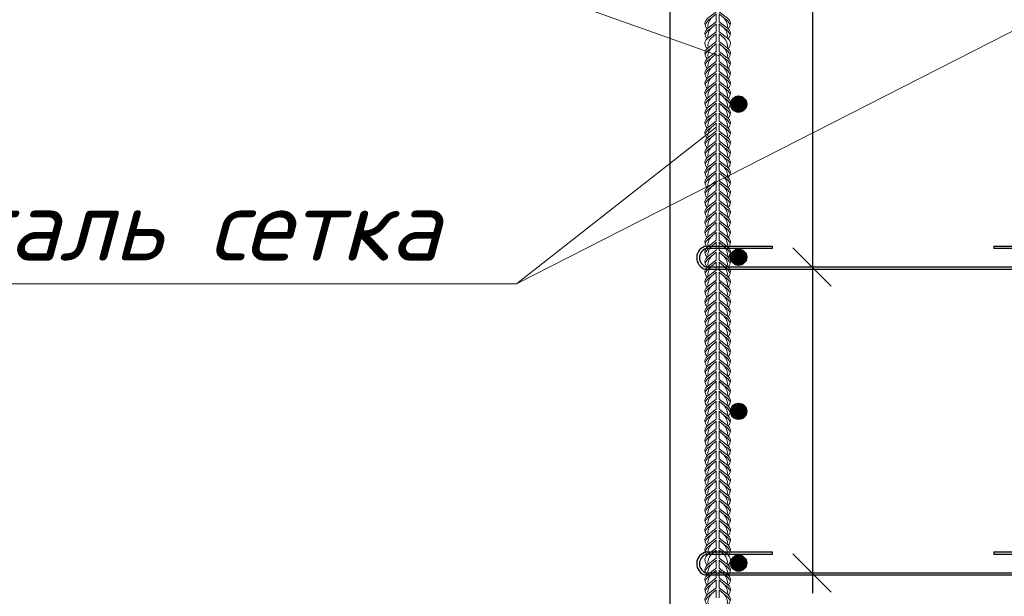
# Model space of a CAD drawing. Extents: x -764262 to 2885205, y 359641 to 616597.
# Tile 46 of 97: x 662104 to 665237, y 431320 to 433153. Entities that reach past the tile are written whole.
import ezdxf

# ---------------------------------------------------------------- set-up
doc = ezdxf.new("R2010")
doc.units = 0
doc.header["$LTSCALE"] = 50
doc.header["$MEASUREMENT"] = 0
doc.layers.get('0').update_dxf_attribs({"linetype": 'CONTINUOUS', "lineweight": 15})
for name, color, linetype, lineweight in [('.', 7, 'CONTINUOUS', 15), ('MIM_DUVAR_WALL_50', 7, 'CONTINUOUS', 30), ('Tarama', 251, 'CONTINUOUS', 15)]:
    doc.layers.add(name, color=color, linetype=linetype, lineweight=lineweight)
for name, color, linetype in [('INS_BETON_CONCRETE_50', 5, 'CONTINUOUS'), ('PDF _0', 7, 'CONTINUOUS'), ('PDF _Текст', 7, 'CONTINUOUS')]:
    doc.layers.add(name, color=color, linetype=linetype)
doc.styles.add('PDF ISOCPEUR Italic', font='isocpeui.ttf')

# ---------------------------------------------------------------- blocks, each defined once
blk = doc.blocks.new('087')
at = {"layer": 'MIM_DUVAR_WALL_50', "color": 0}
for p, q in [((711307.9, -178312.8), (711307.9, -178322.3)), ((712178.9, -178312.8), (712178.9, -178322.3))]:
    blk.add_line(p, q, dxfattribs=at)
for points in [[(711050.7, -178312.8), (711307.9, -178312.8)], [(711307.9, -178322.3), (711050.7, -178322.3)], [(712178.9, -178312.8), (712382.3, -178312.8)], [(712382.3, -178322.3), (712178.9, -178322.3)], [(712385.4, -178404.5), (711047.6, -178404.5)], [(711050.2, -178395), (712382.8, -178395)]]:
    blk.add_lwpolyline(points, dxfattribs=at)
for centre, radius, start, end in [((711058.5, -178359), 46.8, 99.5037, 256.6213), ((711060.4, -178358.7), 37.7, 104.8139, 254.3646), ((712374.6, -178359), 46.8, 283.3787, 80.4963), ((712372.7, -178358.7), 37.7, 285.6354, 75.1861)]:
    blk.add_arc(centre, radius, start, end, dxfattribs=at)

msp = doc.modelspace()

# ---------------------------------------------------------------- hatches: boundary and pattern name
at = {"layer": '.'}
h = msp.add_hatch(dxfattribs=at)
h.set_pattern_fill('ANSI35', color=0, scale=0.987754)
h.set_pattern_definition([(45, (563998.992, 184768.276), (-4.4351415, 4.4351415), []), (45, (564003.4273, 184768.276), (-4.4351415, 4.4351415), [7.84029658, -1.56805932, 0, -1.56805932])])
edge = h.paths.add_edge_path()
edge.add_arc((664391.161, 432884.901), 25.898, 180, 540, ccw=False)
h = msp.add_hatch(dxfattribs=at)
h.set_pattern_fill('ANSI35', color=0, scale=0.987754)
h.set_pattern_definition([(45, (563998.992, 184281.483), (-4.4351415, 4.4351415), []), (45, (564003.4273, 184281.483), (-4.4351415, 4.4351415), [7.84029658, -1.56805932, 0, -1.56805932])])
edge = h.paths.add_edge_path()
edge.add_arc((664391.161, 432398.109), 25.898, 180, 540, ccw=False)
h = msp.add_hatch(dxfattribs=at)
h.set_pattern_fill('ANSI35', color=0, scale=0.987754)
h.set_pattern_definition([(45, (563998.992, 183791.423), (-4.4351415, 4.4351415), []), (45, (564003.4273, 183791.423), (-4.4351415, 4.4351415), [7.84029658, -1.56805932, 0, -1.56805932])])
edge = h.paths.add_edge_path()
edge.add_arc((664391.161, 431908.049), 25.898, 180, 540, ccw=False)
h = msp.add_hatch(dxfattribs=at)
h.set_pattern_fill('ANSI35', color=0, scale=0.987754)
h.set_pattern_definition([(45, (563998.992, 183308.702), (-4.4351415, 4.4351415), []), (45, (564003.4273, 183308.702), (-4.4351415, 4.4351415), [7.84029658, -1.56805932, 0, -1.56805932])])
edge = h.paths.add_edge_path()
edge.add_arc((664391.161, 431425.328), 25.898, 180, 540, ccw=False)

# ---------------------------------------------------------------- linework, layer by layer
msp.add_line((662052.771, 433850.438), (664329.279, 433038.008))
for points in [[(664319.658, 433178.229), (664293.731, 433157.826, 0.51925855), (664291.768, 433124.864, 0.51925855)], [(664319.658, 433171.965), (664303.869, 433157.826, 0.14609857), (664284.648, 433136.226, -4.50279613)], [(664319.658, 433171.965), (664303.869, 433157.826, 0.24293633), (664294.123, 433126.553, 0.24293633)], [(664329.796, 433178.229), (664355.723, 433157.826, -0.51925855), (664357.686, 433124.864, -0.51925855)], [(664329.796, 433171.965), (664345.585, 433157.826, -0.24293633), (664355.332, 433126.553, -0.24293633)], [(664329.796, 433171.965), (664345.585, 433157.826, -0.14609857), (664364.807, 433136.226, 4.50279613)], [(664319.658, 433146.648), (664293.731, 433126.245, 0.51925855), (664291.768, 433093.283, 0.51925855)], [(664319.658, 433140.384), (664303.869, 433126.245, 0.14609857), (664284.648, 433104.645, -4.50279613)], [(664319.658, 433140.384), (664303.869, 433126.245, 0.24293633), (664294.123, 433094.972, 0.24293633)], [(664329.796, 433146.648), (664355.723, 433126.245, -0.51925855), (664357.686, 433093.283, -0.51925855)], [(664329.796, 433140.384), (664345.585, 433126.245, -0.24293633), (664355.332, 433094.972, -0.24293633)], [(664329.796, 433140.384), (664345.585, 433126.245, -0.14609857), (664364.807, 433104.645, 4.50279613)], [(664319.658, 433115.067), (664293.731, 433094.664, 0.51925855), (664291.768, 433061.702, 0.51925855)], [(664319.658, 433115.067), (664293.731, 433094.664, 0.51925855), (664291.768, 433061.702, 0.51925855)], [(664319.658, 433115.067), (664293.731, 433094.664, 0.51925855), (664291.768, 433061.702, 0.51925855)], [(664319.658, 433108.803), (664303.869, 433094.664, 0.24293633), (664294.123, 433063.391, 0.24293633)], [(664319.658, 433108.803), (664303.869, 433094.664, 0.24293633), (664294.123, 433063.391, 0.24293633)], [(664329.796, 433115.067), (664355.723, 433094.664, -0.51925855), (664357.686, 433061.702, -0.51925855)], [(664329.796, 433115.067), (664355.723, 433094.664, -0.51925855), (664357.686, 433061.702, -0.51925855)], [(664329.796, 433114.966), (664355.723, 433094.563, -0.51925855), (664357.686, 433061.601, -0.51925855)], [(664329.796, 433108.803), (664345.585, 433094.664, -0.24293633), (664355.332, 433063.391, -0.24293633)], [(664329.796, 433108.702), (664345.585, 433094.563, -0.24293633), (664355.332, 433063.29, -0.24293633)], [(664319.658, 433083.486), (664293.731, 433063.083, 0.51925855), (664291.768, 433030.122, 0.51925855)], [(664319.658, 433077.223), (664303.869, 433063.083, 0.14609857), (664284.648, 433041.484, -4.50279613)], [(664319.658, 433077.223), (664303.869, 433063.083, 0.24293633), (664294.123, 433031.81, 0.24293633)], [(664329.796, 433083.486), (664355.723, 433063.083, -0.51925855), (664357.686, 433030.122, -0.51925855)], [(664329.796, 433077.223), (664345.585, 433063.083, -0.24293633), (664355.332, 433031.81, -0.24293633)], [(664329.796, 433077.223), (664345.585, 433063.083, -0.14609857), (664364.807, 433041.484, 4.50279613)], [(664319.658, 433051.906), (664293.731, 433031.502, 0.51925855), (664291.768, 432998.541, 0.51925855)], [(664319.658, 433045.642), (664303.869, 433031.502, 0.14609857), (664284.648, 433009.903, -4.50279613)], [(664319.658, 433045.642), (664303.869, 433031.502, 0.24293633), (664294.123, 433000.23, 0.24293633)], [(664329.796, 433051.906), (664355.723, 433031.502, -0.51925855), (664357.686, 432998.541, -0.51925855)], [(664329.796, 433045.642), (664345.585, 433031.502, -0.24293633), (664355.332, 433000.23, -0.24293633)], [(664329.796, 433045.642), (664345.585, 433031.502, -0.14609857), (664364.807, 433009.903, 4.50279613)], [(664319.658, 433020.325), (664293.731, 432999.922, 0.51925855), (664291.768, 432966.96, 0.51925855)], [(664319.658, 433014.061), (664303.869, 432999.922, 0.14609857), (664284.648, 432978.322, -4.50279613)], [(664319.658, 433014.061), (664303.869, 432999.922, 0.24293633), (664294.123, 432968.649, 0.24293633)], [(664329.796, 433020.325), (664355.723, 432999.922, -0.51925855), (664357.686, 432966.96, -0.51925855)], [(664329.796, 433014.061), (664345.585, 432999.922, -0.24293633), (664355.332, 432968.649, -0.24293633)], [(664329.796, 433014.061), (664345.585, 432999.922, -0.14609857), (664364.807, 432978.322, 4.50279613)], [(664319.658, 432988.744), (664293.731, 432968.341, 0.51925855), (664291.768, 432935.379, 0.51925855)], [(664319.658, 432982.48), (664303.869, 432968.341, 0.14609857), (664284.648, 432946.742, -4.50279613)], [(664319.658, 432982.48), (664303.869, 432968.341, 0.24293633), (664294.123, 432937.068, 0.24293633)], [(664329.796, 432988.744), (664355.723, 432968.341, -0.52054227), (664357.623, 432935.329, -0.52054227)], [(664329.796, 432982.48), (664345.585, 432968.341, -0.24360645), (664355.316, 432936.979, -0.24360645)], [(664329.796, 432982.48), (664345.585, 432968.341, -0.14609857), (664364.807, 432946.742, 4.50279613)], [(664319.658, 432957.163), (664293.731, 432936.76, 0.51925855), (664291.768, 432903.799, 0.51925855)], [(664319.658, 432950.9), (664303.869, 432936.76, 0.14609857), (664284.648, 432915.161, -4.50279613)], [(664319.658, 432950.9), (664303.869, 432936.76, 0.24293633), (664294.123, 432905.487, 0.24293633)], [(664329.796, 432957.062), (664355.723, 432936.659, -0.51925855), (664357.686, 432903.697, -0.51925855)], [(664329.796, 432950.798), (664345.585, 432936.659, -0.24293633), (664355.332, 432905.386, -0.24293633)], [(664329.796, 432950.798), (664345.585, 432936.659, -0.14609857), (664364.807, 432915.059, 4.50279613)], [(664319.658, 432925.583), (664293.731, 432905.179, 0.51925855), (664291.768, 432872.218, 0.51925855)], [(664319.658, 432919.319), (664303.869, 432905.179, 0.14609857), (664284.648, 432883.58, -4.50279613)], [(664319.658, 432919.319), (664303.869, 432905.179, 0.24293633), (664294.123, 432873.907, 0.24293633)], [(664329.796, 432925.481), (664355.723, 432905.078, -0.51925855), (664357.686, 432872.117, -0.51925855)], [(664329.796, 432919.217), (664345.585, 432905.078, -0.24293633), (664355.332, 432873.805, -0.24293633)], [(664329.796, 432919.217), (664345.585, 432905.078, -0.14609857), (664364.807, 432883.479, 4.50279613)], [(664319.658, 432894.002), (664293.731, 432873.599, 0.51925855), (664291.768, 432840.637, 0.51925855)], [(664319.658, 432894.002), (664293.731, 432873.599, 0.51925855), (664291.768, 432840.637, 0.51925855)], [(664319.658, 432887.738), (664303.869, 432873.599, 0.14609857), (664284.648, 432851.999, -4.50279613)], [(664319.658, 432887.738), (664303.869, 432873.599, 0.14609857), (664284.648, 432851.999, -4.50279613)], [(664319.658, 432887.738), (664303.869, 432873.599, 0.24293633), (664294.123, 432842.326, 0.24293633)], [(664319.658, 432887.738), (664303.869, 432873.599, 0.24293633), (664294.123, 432842.326, 0.24293633)], [(664329.796, 432894.002), (664355.723, 432873.599, -0.51925855), (664357.686, 432840.637, -0.51925855)], [(664329.796, 432893.901), (664355.723, 432873.497, -0.51925855), (664357.686, 432840.536, -0.51925855)], [(664329.796, 432887.738), (664345.585, 432873.599, -0.24293633), (664355.332, 432842.326, -0.24293633)], [(664329.796, 432887.738), (664345.585, 432873.599, -0.14609857), (664364.807, 432851.999, 4.50279613)], [(664329.796, 432887.637), (664345.585, 432873.497, -0.24293633), (664355.332, 432842.224, -0.24293633)], [(664329.796, 432887.637), (664345.585, 432873.497, -0.14609857), (664364.807, 432851.898, 4.50279613)], [(664319.658, 432862.421), (664293.731, 432842.018, 0.51925855), (664291.768, 432809.056, 0.51925855)], [(664319.658, 432856.157), (664303.869, 432842.018, 0.14609857), (664284.648, 432820.419, -4.50279613)], [(664319.658, 432856.157), (664303.869, 432842.018, 0.24293633), (664294.123, 432810.745, 0.24293633)], [(664329.796, 432862.421), (664355.723, 432842.018, -0.51925855), (664357.686, 432809.056, -0.51925855)], [(664329.796, 432856.157), (664345.585, 432842.018, -0.24293633), (664355.332, 432810.745, -0.24293633)], [(664329.796, 432856.157), (664345.585, 432842.018, -0.14609857), (664364.807, 432820.419, 4.50279613)], [(664319.658, 432830.84), (664293.731, 432810.437, 0.51925855), (664291.768, 432777.476, 0.51925855)], [(664319.658, 432824.577), (664303.869, 432810.437, 0.14609857), (664284.648, 432788.838, -4.50279613)], [(664319.658, 432824.577), (664303.869, 432810.437, 0.24293633), (664294.123, 432779.164, 0.24293633)], [(664329.796, 432830.84), (664355.723, 432810.437, -0.51925855), (664357.686, 432777.476, -0.51925855)], [(664329.796, 432824.577), (664345.585, 432810.437, -0.24293633), (664355.332, 432779.164, -0.24293633)], [(664329.796, 432824.577), (664345.585, 432810.437, -0.14609857), (664364.807, 432788.838, 4.50279613)], [(664319.658, 432799.26), (664293.731, 432778.856, 0.51925855), (664291.768, 432745.895, 0.51925855)], [(664319.658, 432792.996), (664303.869, 432778.856, 0.14609857), (664284.648, 432757.257, -4.50279613)], [(664319.658, 432792.996), (664303.869, 432778.856, 0.24293633), (664294.123, 432747.584, 0.24293633)], [(664329.796, 432799.26), (664355.723, 432778.856, -0.51925855), (664357.686, 432745.895, -0.51925855)], [(664329.796, 432792.996), (664345.585, 432778.856, -0.24293633), (664355.332, 432747.584, -0.24293633)], [(664329.796, 432792.996), (664345.585, 432778.856, -0.14609857), (664364.807, 432757.257, 4.50279613)], [(664319.658, 432767.679), (664293.731, 432747.276, 0.51925855), (664291.768, 432714.314, 0.51925855)], [(664319.658, 432761.415), (664303.869, 432747.276, 0.14609857), (664284.648, 432725.676, -4.50279613)], [(664319.658, 432761.415), (664303.869, 432747.276, 0.24293633), (664294.123, 432716.003, 0.24293633)], [(664329.796, 432767.679), (664355.723, 432747.276, -0.52054227), (664357.623, 432714.263, -0.52054227)], [(664329.796, 432761.415), (664345.585, 432747.276, -0.24360645), (664355.316, 432715.914, -0.24360645)], [(664329.796, 432761.415), (664345.585, 432747.276, -0.14609857), (664364.807, 432725.676, 4.50279613)], [(664319.658, 432736.098), (664293.731, 432715.695, 0.51925855), (664291.768, 432682.733, 0.51925855)], [(664319.658, 432729.834), (664303.869, 432715.695, 0.14609857), (664284.648, 432694.096, -4.50279613)], [(664319.658, 432729.834), (664303.869, 432715.695, 0.24293633), (664294.123, 432684.422, 0.24293633)], [(664329.796, 432735.997), (664355.723, 432715.593, -0.51925855), (664357.686, 432682.632, -0.51925855)], [(664329.796, 432729.733), (664345.585, 432715.593, -0.24293633), (664355.332, 432684.321, -0.24293633)], [(664329.796, 432729.733), (664345.585, 432715.593, -0.14609857), (664364.807, 432693.994, 4.50279613)], [(664319.658, 432704.517), (664293.731, 432684.114, 0.51925855), (664291.768, 432651.153, 0.51925855)], [(664319.658, 432698.254), (664303.869, 432684.114, 0.14609857), (664284.648, 432662.515, -4.50279613)], [(664319.658, 432698.254), (664303.869, 432684.114, 0.24293633), (664294.123, 432652.841, 0.24293633)], [(664329.796, 432704.416), (664355.723, 432684.013, -0.51925855), (664357.686, 432651.051, -0.51925855)], [(664329.796, 432698.152), (664345.585, 432684.013, -0.24293633), (664355.332, 432652.74, -0.24293633)], [(664329.796, 432698.152), (664345.585, 432684.013, -0.14609857), (664364.807, 432662.413, 4.50279613)], [(664319.658, 432672.937), (664293.731, 432652.533, 0.51925855), (664291.768, 432619.572, 0.51925855)], [(664319.658, 432672.937), (664293.731, 432652.533, 0.51925855), (664291.768, 432619.572, 0.51925855)], [(664319.658, 432666.673), (664303.869, 432652.533, 0.14609857), (664284.648, 432630.934, -4.50279613)], [(664319.658, 432666.673), (664303.869, 432652.533, 0.14609857), (664284.648, 432630.934, -4.50279613)], [(664319.658, 432666.673), (664303.869, 432652.533, 0.24293633), (664294.123, 432621.261, 0.24293633)], [(664319.658, 432666.673), (664303.869, 432652.533, 0.24293633), (664294.123, 432621.261, 0.24293633)], [(664329.796, 432672.937), (664355.723, 432652.533, -0.51925855), (664357.686, 432619.572, -0.51925855)], [(664329.796, 432672.835), (664355.723, 432652.432, -0.51925855), (664357.686, 432619.47, -0.51925855)], [(664329.796, 432666.673), (664345.585, 432652.533, -0.24293633), (664355.332, 432621.261, -0.24293633)], [(664329.796, 432666.673), (664345.585, 432652.533, -0.14609857), (664364.807, 432630.934, 4.50279613)], [(664329.796, 432666.571), (664345.585, 432652.432, -0.24293633), (664355.332, 432621.159, -0.24293633)], [(664329.796, 432666.571), (664345.585, 432652.432, -0.14609857), (664364.807, 432630.833, 4.50279613)], [(664319.658, 432641.356), (664293.731, 432620.953, 0.51925855), (664291.768, 432587.991, 0.51925855)], [(664319.658, 432635.092), (664303.869, 432620.953, 0.14609857), (664284.648, 432599.353, -4.50279613)], [(664319.658, 432635.092), (664303.869, 432620.953, 0.24293633), (664294.123, 432589.68, 0.24293633)], [(664329.796, 432641.356), (664355.723, 432620.953, -0.51925855), (664357.686, 432587.991, -0.51925855)], [(664329.796, 432635.092), (664345.585, 432620.953, -0.24293633), (664355.332, 432589.68, -0.24293633)], [(664329.796, 432635.092), (664345.585, 432620.953, -0.14609857), (664364.807, 432599.353, 4.50279613)], [(664319.658, 432609.775), (664293.731, 432589.372, 0.51925855), (664291.768, 432556.41, 0.51925855)], [(664319.658, 432603.511), (664303.869, 432589.372, 0.14609857), (664284.648, 432567.772, -4.50279613)], [(664319.658, 432603.511), (664303.869, 432589.372, 0.24293633), (664294.123, 432558.099, 0.24293633)], [(664329.796, 432609.775), (664355.723, 432589.372, -0.51925855), (664357.686, 432556.41, -0.51925855)], [(664329.796, 432603.511), (664345.585, 432589.372, -0.24293633), (664355.332, 432558.099, -0.24293633)], [(664329.796, 432603.511), (664345.585, 432589.372, -0.14609857), (664364.807, 432567.772, 4.50279613)], [(664319.658, 432578.194), (664293.731, 432557.791, 0.51925855), (664291.768, 432524.829, 0.51925855)], [(664319.658, 432571.93), (664303.869, 432557.791, 0.14609857), (664284.648, 432536.192, -4.50279613)], [(664319.658, 432571.93), (664303.869, 432557.791, 0.24293633), (664294.123, 432526.518, 0.24293633)], [(664329.796, 432578.194), (664355.723, 432557.791, -0.51925855), (664357.686, 432524.829, -0.51925855)], [(664329.796, 432571.93), (664345.585, 432557.791, -0.24293633), (664355.332, 432526.518, -0.24293633)], [(664329.796, 432571.93), (664345.585, 432557.791, -0.14609857), (664364.807, 432536.192, 4.50279613)], [(664319.658, 432546.614), (664293.731, 432526.21, 0.51925855), (664291.768, 432493.249, 0.51925855)], [(664319.658, 432540.35), (664303.869, 432526.21, 0.14609857), (664284.648, 432504.611, -4.50279613)], [(664319.658, 432540.35), (664303.869, 432526.21, 0.24293633), (664294.123, 432494.937, 0.24293633)], [(664329.796, 432546.614), (664355.723, 432526.21, -0.52054227), (664357.623, 432493.198, -0.52054227)], [(664329.796, 432540.35), (664345.585, 432526.21, -0.24360645), (664355.316, 432494.849, -0.24360645)], [(664329.796, 432540.35), (664345.585, 432526.21, -0.14609857), (664364.807, 432504.611, 4.50279613)], [(664319.658, 432515.033), (664293.731, 432494.629, 0.51925855), (664291.768, 432461.668, 0.51925855)], [(664319.658, 432508.769), (664303.869, 432494.629, 0.14609857), (664284.648, 432473.03, -4.50279613)], [(664319.658, 432508.769), (664303.869, 432494.629, 0.24293633), (664294.123, 432463.357, 0.24293633)], [(664329.796, 432514.931), (664355.723, 432494.528, -0.51925855), (664357.686, 432461.567, -0.51925855)], [(664329.796, 432508.668), (664345.585, 432494.528, -0.24293633), (664355.332, 432463.255, -0.24293633)], [(664329.796, 432508.668), (664345.585, 432494.528, -0.14609857), (664364.807, 432472.929, 4.50279613)], [(664319.658, 432483.452), (664293.731, 432463.049, 0.51925855), (664291.768, 432430.087, 0.51925855)], [(664319.658, 432477.188), (664303.869, 432463.049, 0.14609857), (664284.648, 432441.449, -4.50279613)], [(664319.658, 432477.188), (664303.869, 432463.049, 0.24293633), (664294.123, 432431.776, 0.24293633)], [(664329.796, 432483.351), (664355.723, 432462.947, -0.51925855), (664357.686, 432429.986, -0.51925855)], [(664329.796, 432477.087), (664345.585, 432462.947, -0.24293633), (664355.332, 432431.675, -0.24293633)], [(664329.796, 432477.087), (664345.585, 432462.947, -0.14609857), (664364.807, 432441.348, 4.50279613)], [(664319.658, 432451.871), (664293.731, 432431.468, 0.51925855), (664291.768, 432398.506, 0.51925855)], [(664319.658, 432451.871), (664293.731, 432431.468, 0.51925855), (664291.768, 432398.506, 0.51925855)], [(664319.658, 432445.607), (664303.869, 432431.468, 0.14609857), (664284.648, 432409.869, -4.50279613)], [(664319.658, 432445.607), (664303.869, 432431.468, 0.14609857), (664284.648, 432409.869, -4.50279613)], [(664319.658, 432445.607), (664303.869, 432431.468, 0.24293633), (664294.123, 432400.195, 0.24293633)], [(664319.658, 432445.607), (664303.869, 432431.468, 0.24293633), (664294.123, 432400.195, 0.24293633)], [(664329.796, 432451.871), (664355.723, 432431.468, -0.51925855), (664357.686, 432398.506, -0.51925855)], [(664329.796, 432451.77), (664355.723, 432431.367, -0.51925855), (664357.686, 432398.405, -0.51925855)], [(664329.796, 432445.607), (664345.585, 432431.468, -0.24293633), (664355.332, 432400.195, -0.24293633)], [(664329.796, 432445.607), (664345.585, 432431.468, -0.14609857), (664364.807, 432409.869, 4.50279613)], [(664329.796, 432445.506), (664345.585, 432431.367, -0.24293633), (664355.332, 432400.094, -0.24293633)], [(664329.796, 432445.506), (664345.585, 432431.367, -0.14609857), (664364.807, 432409.767, 4.50279613)], [(664319.658, 432420.29), (664293.731, 432399.887, 0.51925855), (664291.768, 432366.926, 0.51925855)], [(664319.658, 432414.027), (664303.869, 432399.887, 0.14609857), (664284.648, 432378.288, -4.50279613)], [(664319.658, 432414.027), (664303.869, 432399.887, 0.24293633), (664294.123, 432368.614, 0.24293633)], [(664329.796, 432420.29), (664355.723, 432399.887, -0.51925855), (664357.686, 432366.926, -0.51925855)], [(664329.796, 432414.027), (664345.585, 432399.887, -0.24293633), (664355.332, 432368.614, -0.24293633)], [(664329.796, 432414.027), (664345.585, 432399.887, -0.14609857), (664364.807, 432378.288, 4.50279613)], [(664319.658, 432388.71), (664293.731, 432368.306, 0.51925855), (664291.768, 432335.345, 0.51925855)], [(664319.658, 432382.446), (664303.869, 432368.306, 0.14609857), (664284.648, 432346.707, -4.50279613)], [(664319.658, 432382.446), (664303.869, 432368.306, 0.24293633), (664294.123, 432337.034, 0.24293633)], [(664329.796, 432388.71), (664355.723, 432368.306, -0.51925855), (664357.686, 432335.345, -0.51925855)], [(664329.796, 432382.446), (664345.585, 432368.306, -0.24293633), (664355.332, 432337.034, -0.24293633)], [(664329.796, 432382.446), (664345.585, 432368.306, -0.14609857), (664364.807, 432346.707, 4.50279613)], [(664319.658, 432357.129), (664293.731, 432336.726, 0.51925855), (664291.768, 432303.764, 0.51925855)], [(664319.658, 432350.865), (664303.869, 432336.726, 0.14609857), (664284.648, 432315.126, -4.50279613)], [(664319.658, 432350.865), (664303.869, 432336.726, 0.24293633), (664294.123, 432305.453, 0.24293633)], [(664329.796, 432357.129), (664355.723, 432336.726, -0.51925855), (664357.686, 432303.764, -0.51925855)], [(664329.796, 432350.865), (664345.585, 432336.726, -0.24293633), (664355.332, 432305.453, -0.24293633)], [(664329.796, 432350.865), (664345.585, 432336.726, -0.14609857), (664364.807, 432315.126, 4.50279613)], [(664319.658, 432325.548), (664293.731, 432305.145, 0.51925855), (664291.768, 432272.183, 0.51925855)], [(664319.658, 432319.284), (664303.869, 432305.145, 0.14609857), (664284.648, 432283.546, -4.50279613)], [(664319.658, 432319.284), (664303.869, 432305.145, 0.24293633), (664294.123, 432273.872, 0.24293633)], [(664329.796, 432325.548), (664355.723, 432305.145, -0.52054227), (664357.623, 432272.133, -0.52054227)], [(664329.796, 432319.284), (664345.585, 432305.145, -0.24360645), (664355.316, 432273.783, -0.24360645)], [(664329.796, 432319.284), (664345.585, 432305.145, -0.14609857), (664364.807, 432283.546, 4.50279613)], [(664319.658, 432293.967), (664293.731, 432273.564, 0.51925855), (664291.768, 432240.603, 0.51925855)], [(664319.658, 432287.704), (664303.869, 432273.564, 0.14609857), (664284.648, 432251.965, -4.50279613)], [(664319.658, 432287.704), (664303.869, 432273.564, 0.24293633), (664294.123, 432242.291, 0.24293633)], [(664329.796, 432293.866), (664355.723, 432273.463, -0.51925855), (664357.686, 432240.501, -0.51925855)], [(664329.796, 432287.602), (664345.585, 432273.463, -0.24293633), (664355.332, 432242.19, -0.24293633)], [(664329.796, 432287.602), (664345.585, 432273.463, -0.14609857), (664364.807, 432251.863, 4.50279613)], [(664319.658, 432262.387), (664293.731, 432241.983, 0.51925855), (664291.768, 432209.022, 0.51925855)], [(664319.658, 432256.123), (664303.869, 432241.983, 0.14609857), (664284.648, 432220.384, -4.50279613)], [(664319.658, 432256.123), (664303.869, 432241.983, 0.24293633), (664294.123, 432210.711, 0.24293633)], [(664329.796, 432262.285), (664355.723, 432241.882, -0.51925855), (664357.686, 432208.92, -0.51925855)], [(664329.796, 432256.021), (664345.585, 432241.882, -0.24293633), (664355.332, 432210.609, -0.24293633)], [(664329.796, 432256.021), (664345.585, 432241.882, -0.14609857), (664364.807, 432220.283, 4.50279613)], [(664319.658, 432230.806), (664293.731, 432210.403, 0.51925855), (664291.768, 432177.441, 0.51925855)], [(664319.658, 432230.806), (664293.731, 432210.403, 0.51925855), (664291.768, 432177.441, 0.51925855)], [(664319.658, 432224.542), (664303.869, 432210.403, 0.14609857), (664284.648, 432188.803, -4.50279613)], [(664319.658, 432224.542), (664303.869, 432210.403, 0.14609857), (664284.648, 432188.803, -4.50279613)], [(664319.658, 432224.542), (664303.869, 432210.403, 0.24293633), (664294.123, 432179.13, 0.24293633)], [(664319.658, 432224.542), (664303.869, 432210.403, 0.24293633), (664294.123, 432179.13, 0.24293633)], [(664329.796, 432230.806), (664355.723, 432210.403, -0.51925855), (664357.686, 432177.441, -0.51925855)], [(664329.796, 432230.704), (664355.723, 432210.301, -0.51925855), (664357.686, 432177.34, -0.51925855)], [(664329.796, 432224.542), (664345.585, 432210.403, -0.24293633), (664355.332, 432179.13, -0.24293633)], [(664329.796, 432224.542), (664345.585, 432210.403, -0.14609857), (664364.807, 432188.803, 4.50279613)], [(664329.796, 432224.441), (664345.585, 432210.301, -0.24293633), (664355.332, 432179.028, -0.24293633)], [(664329.796, 432224.441), (664345.585, 432210.301, -0.14609857), (664364.807, 432188.702, 4.50279613)], [(664319.658, 432199.225), (664293.731, 432178.822, 0.51925855), (664291.768, 432145.86, 0.51925855)], [(664319.658, 432192.961), (664303.869, 432178.822, 0.14609857), (664284.648, 432157.223, -4.50279613)], [(664319.658, 432192.961), (664303.869, 432178.822, 0.24293633), (664294.123, 432147.549, 0.24293633)], [(664329.796, 432199.225), (664355.723, 432178.822, -0.51925855), (664357.686, 432145.86, -0.51925855)], [(664329.796, 432192.961), (664345.585, 432178.822, -0.24293633), (664355.332, 432147.549, -0.24293633)], [(664329.796, 432192.961), (664345.585, 432178.822, -0.14609857), (664364.807, 432157.223, 4.50279613)], [(664319.658, 432167.644), (664293.731, 432147.241, 0.51925855), (664291.768, 432114.28, 0.51925855)], [(664319.658, 432161.381), (664303.869, 432147.241, 0.14609857), (664284.648, 432125.642, -4.50279613)], [(664319.658, 432161.381), (664303.869, 432147.241, 0.24293633), (664294.123, 432115.968, 0.24293633)], [(664329.796, 432167.644), (664355.723, 432147.241, -0.51925855), (664357.686, 432114.28, -0.51925855)], [(664329.796, 432161.381), (664345.585, 432147.241, -0.24293633), (664355.332, 432115.968, -0.24293633)], [(664329.796, 432161.381), (664345.585, 432147.241, -0.14609857), (664364.807, 432125.642, 4.50279613)], [(664319.658, 432136.064), (664293.731, 432115.66, 0.51925855), (664291.768, 432082.699, 0.51925855)], [(664319.658, 432129.8), (664303.869, 432115.66, 0.14609857), (664284.648, 432094.061, -4.50279613)], [(664319.658, 432129.8), (664303.869, 432115.66, 0.24293633), (664294.123, 432084.388, 0.24293633)], [(664329.796, 432136.064), (664355.723, 432115.66, -0.51925855), (664357.686, 432082.699, -0.51925855)], [(664329.796, 432129.8), (664345.585, 432115.66, -0.24293633), (664355.332, 432084.388, -0.24293633)], [(664329.796, 432129.8), (664345.585, 432115.66, -0.14609857), (664364.807, 432094.061, 4.50279613)], [(664319.658, 432104.483), (664293.731, 432084.08, 0.51925855), (664291.768, 432051.118, 0.51925855)], [(664319.658, 432098.219), (664303.869, 432084.08, 0.14609857), (664284.648, 432062.48, -4.50279613)], [(664319.658, 432098.219), (664303.869, 432084.08, 0.24293633), (664294.123, 432052.807, 0.24293633)], [(664329.796, 432104.483), (664355.723, 432084.08, -0.52054227), (664357.623, 432051.067, -0.52054227)], [(664329.796, 432098.219), (664345.585, 432084.08, -0.24360645), (664355.316, 432052.718, -0.24360645)], [(664329.796, 432098.219), (664345.585, 432084.08, -0.14609857), (664364.807, 432062.48, 4.50279613)], [(664319.658, 432072.902), (664293.731, 432052.499, 0.51925855), (664291.768, 432019.537, 0.51925855)], [(664319.658, 432066.638), (664303.869, 432052.499, 0.14609857), (664284.648, 432030.899, -4.50279613)], [(664319.658, 432066.638), (664303.869, 432052.499, 0.24293633), (664294.123, 432021.226, 0.24293633)], [(664329.796, 432072.801), (664355.723, 432052.397, -0.51925855), (664357.686, 432019.436, -0.51925855)], [(664329.796, 432066.537), (664345.585, 432052.397, -0.24293633), (664355.332, 432021.125, -0.24293633)], [(664329.796, 432066.537), (664345.585, 432052.397, -0.14609857), (664364.807, 432030.798, 4.50279613)], [(664319.658, 432041.321), (664293.731, 432020.918, 0.51925855), (664291.768, 431987.957, 0.51925855)], [(664319.658, 432035.057), (664303.869, 432020.918, 0.14609857), (664284.648, 431999.319, -4.50279613)], [(664319.658, 432035.057), (664303.869, 432020.918, 0.24293633), (664294.123, 431989.645, 0.24293633)], [(664329.796, 432041.22), (664355.723, 432020.817, -0.51925855), (664357.686, 431987.855, -0.51925855)], [(664329.796, 432034.956), (664345.585, 432020.817, -0.24293633), (664355.332, 431989.544, -0.24293633)], [(664329.796, 432034.956), (664345.585, 432020.817, -0.14609857), (664364.807, 431999.217, 4.50279613)], [(664319.658, 432009.741), (664293.731, 431989.337, 0.51925855), (664291.768, 431956.376, 0.51925855)], [(664319.658, 432009.741), (664293.731, 431989.337, 0.51925855), (664291.768, 431956.376, 0.51925855)], [(664319.658, 432003.477), (664303.869, 431989.337, 0.14609857), (664284.648, 431967.738, -4.50279613)], [(664319.658, 432003.477), (664303.869, 431989.337, 0.14609857), (664284.648, 431967.738, -4.50279613)], [(664319.658, 432003.477), (664303.869, 431989.337, 0.24293633), (664294.123, 431958.064, 0.24293633)], [(664319.658, 432003.477), (664303.869, 431989.337, 0.24293633), (664294.123, 431958.064, 0.24293633)], [(664329.796, 432009.741), (664355.723, 431989.337, -0.51925855), (664357.686, 431956.376, -0.51925855)], [(664329.796, 432009.639), (664355.723, 431989.236, -0.51925855), (664357.686, 431956.274, -0.51925855)], [(664329.796, 432003.477), (664345.585, 431989.337, -0.24293633), (664355.332, 431958.064, -0.24293633)], [(664329.796, 432003.477), (664345.585, 431989.337, -0.14609857), (664364.807, 431967.738, 4.50279613)], [(664329.796, 432003.375), (664345.585, 431989.236, -0.24293633), (664355.332, 431957.963, -0.24293633)], [(664329.796, 432003.375), (664345.585, 431989.236, -0.14609857), (664364.807, 431967.637, 4.50279613)], [(664319.658, 431978.16), (664293.731, 431957.756, 0.51925855), (664291.768, 431924.795, 0.51925855)], [(664319.658, 431971.896), (664303.869, 431957.756, 0.14609857), (664284.648, 431936.157, -4.50279613)], [(664319.658, 431971.896), (664303.869, 431957.756, 0.24293633), (664294.123, 431926.484, 0.24293633)], [(664329.796, 431978.16), (664355.723, 431957.756, -0.51925855), (664357.686, 431924.795, -0.51925855)], [(664329.796, 431971.896), (664345.585, 431957.756, -0.24293633), (664355.332, 431926.484, -0.24293633)], [(664329.796, 431971.896), (664345.585, 431957.756, -0.14609857), (664364.807, 431936.157, 4.50279613)], [(664319.658, 431946.579), (664293.731, 431926.176, 0.51925855), (664291.768, 431893.214, 0.51925855)], [(664319.658, 431940.315), (664303.869, 431926.176, 0.14609857), (664284.648, 431904.576, -4.50279613)], [(664319.658, 431940.315), (664303.869, 431926.176, 0.24293633), (664294.123, 431894.903, 0.24293633)], [(664329.796, 431946.579), (664355.723, 431926.176, -0.51925855), (664357.686, 431893.214, -0.51925855)], [(664329.796, 431940.315), (664345.585, 431926.176, -0.24293633), (664355.332, 431894.903, -0.24293633)], [(664329.796, 431940.315), (664345.585, 431926.176, -0.14609857), (664364.807, 431904.576, 4.50279613)], [(664319.658, 431914.998), (664293.731, 431894.595, 0.51925855), (664291.768, 431861.633, 0.51925855)], [(664319.658, 431908.734), (664303.869, 431894.595, 0.14609857), (664284.648, 431872.996, -4.50279613)], [(664319.658, 431908.734), (664303.869, 431894.595, 0.24293633), (664294.123, 431863.322, 0.24293633)], [(664329.796, 431914.998), (664355.723, 431894.595, -0.51925855), (664357.686, 431861.633, -0.51925855)], [(664329.796, 431908.734), (664345.585, 431894.595, -0.24293633), (664355.332, 431863.322, -0.24293633)], [(664329.796, 431908.734), (664345.585, 431894.595, -0.14609857), (664364.807, 431872.996, 4.50279613)], [(664319.658, 431883.417), (664293.731, 431863.014, 0.51925855), (664291.768, 431830.053, 0.51925855)], [(664319.658, 431877.154), (664303.869, 431863.014, 0.14609857), (664284.648, 431841.415, -4.50279613)], [(664319.658, 431877.154), (664303.869, 431863.014, 0.24293633), (664294.123, 431831.741, 0.24293633)], [(664329.796, 431883.417), (664355.723, 431863.014, -0.52054227), (664357.623, 431830.002, -0.52054227)], [(664329.796, 431877.154), (664345.585, 431863.014, -0.24360645), (664355.316, 431831.652, -0.24360645)], [(664329.796, 431877.154), (664345.585, 431863.014, -0.14609857), (664364.807, 431841.415, 4.50279613)], [(664319.658, 431851.837), (664293.731, 431831.433, 0.51925855), (664291.768, 431798.472, 0.51925855)], [(664319.658, 431845.573), (664303.869, 431831.433, 0.14609857), (664284.648, 431809.834, -4.50279613)], [(664319.658, 431845.573), (664303.869, 431831.433, 0.24293633), (664294.123, 431800.161, 0.24293633)], [(664329.796, 431851.735), (664355.723, 431831.332, -0.51925855), (664357.686, 431798.371, -0.51925855)], [(664329.796, 431845.472), (664345.585, 431831.332, -0.24293633), (664355.332, 431800.059, -0.24293633)], [(664329.796, 431845.472), (664345.585, 431831.332, -0.14609857), (664364.807, 431809.733, 4.50279613)], [(664319.658, 431820.256), (664293.731, 431799.853, 0.51925855), (664291.768, 431766.891, 0.51925855)], [(664319.658, 431813.992), (664303.869, 431799.853, 0.14609857), (664284.648, 431778.253, -4.50279613)], [(664319.658, 431813.992), (664303.869, 431799.853, 0.24293633), (664294.123, 431768.58, 0.24293633)], [(664329.796, 431820.155), (664355.723, 431799.751, -0.51925855), (664357.686, 431766.79, -0.51925855)], [(664329.796, 431813.891), (664345.585, 431799.751, -0.24293633), (664355.332, 431768.479, -0.24293633)], [(664329.796, 431813.891), (664345.585, 431799.751, -0.14609857), (664364.807, 431778.152, 4.50279613)], [(664319.658, 431788.675), (664293.731, 431768.272, 0.51925855), (664291.768, 431735.31, 0.51925855)], [(664319.658, 431788.675), (664293.731, 431768.272, 0.51925855), (664291.768, 431735.31, 0.51925855)], [(664319.658, 431782.411), (664303.869, 431768.272, 0.14609857), (664284.648, 431746.673, -4.50279613)], [(664319.658, 431782.411), (664303.869, 431768.272, 0.14609857), (664284.648, 431746.673, -4.50279613)], [(664319.658, 431782.411), (664303.869, 431768.272, 0.24293633), (664294.123, 431736.999, 0.24293633)], [(664319.658, 431782.411), (664303.869, 431768.272, 0.24293633), (664294.123, 431736.999, 0.24293633)], [(664329.796, 431788.675), (664355.723, 431768.272, -0.51925855), (664357.686, 431735.31, -0.51925855)], [(664329.796, 431788.574), (664355.723, 431768.171, -0.51925855), (664357.686, 431735.209, -0.51925855)], [(664329.796, 431782.411), (664345.585, 431768.272, -0.24293633), (664355.332, 431736.999, -0.24293633)], [(664329.796, 431782.411), (664345.585, 431768.272, -0.14609857), (664364.807, 431746.673, 4.50279613)], [(664329.796, 431782.31), (664345.585, 431768.171, -0.24293633), (664355.332, 431736.898, -0.24293633)], [(664329.796, 431782.31), (664345.585, 431768.171, -0.14609857), (664364.807, 431746.571, 4.50279613)], [(664319.658, 431757.094), (664293.731, 431736.691, 0.51925855), (664291.768, 431703.73, 0.51925855)], [(664319.658, 431750.831), (664303.869, 431736.691, 0.14609857), (664284.648, 431715.092, -4.50279613)], [(664319.658, 431750.831), (664303.869, 431736.691, 0.24293633), (664294.123, 431705.418, 0.24293633)], [(664329.796, 431757.094), (664355.723, 431736.691, -0.51925855), (664357.686, 431703.73, -0.51925855)], [(664329.796, 431750.831), (664345.585, 431736.691, -0.24293633), (664355.332, 431705.418, -0.24293633)], [(664329.796, 431750.831), (664345.585, 431736.691, -0.14609857), (664364.807, 431715.092, 4.50279613)], [(664319.658, 431725.514), (664293.731, 431705.11, 0.51925855), (664291.768, 431672.149, 0.51925855)], [(664319.658, 431719.25), (664303.869, 431705.11, 0.14609857), (664284.648, 431683.511, -4.50279613)], [(664319.658, 431719.25), (664303.869, 431705.11, 0.24293633), (664294.123, 431673.838, 0.24293633)], [(664329.796, 431725.514), (664355.723, 431705.11, -0.51925855), (664357.686, 431672.149, -0.51925855)], [(664329.796, 431719.25), (664345.585, 431705.11, -0.24293633), (664355.332, 431673.838, -0.24293633)], [(664329.796, 431719.25), (664345.585, 431705.11, -0.14609857), (664364.807, 431683.511, 4.50279613)], [(664319.658, 431693.933), (664293.731, 431673.53, 0.51925855), (664291.768, 431640.568, 0.51925855)], [(664319.658, 431687.669), (664303.869, 431673.53, 0.14609857), (664284.648, 431651.93, -4.50279613)], [(664319.658, 431687.669), (664303.869, 431673.53, 0.24293633), (664294.123, 431642.257, 0.24293633)], [(664329.796, 431693.933), (664355.723, 431673.53, -0.51925855), (664357.686, 431640.568, -0.51925855)], [(664329.796, 431687.669), (664345.585, 431673.53, -0.24293633), (664355.332, 431642.257, -0.24293633)], [(664329.796, 431687.669), (664345.585, 431673.53, -0.14609857), (664364.807, 431651.93, 4.50279613)], [(664319.658, 431662.352), (664293.731, 431641.949, 0.51925855), (664291.768, 431608.987, 0.51925855)], [(664319.658, 431656.088), (664303.869, 431641.949, 0.14609857), (664284.648, 431620.35, -4.50279613)], [(664319.658, 431656.088), (664303.869, 431641.949, 0.24293633), (664294.123, 431610.676, 0.24293633)], [(664329.796, 431662.352), (664355.723, 431641.949, -0.52054227), (664357.623, 431608.937, -0.52054227)], [(664329.796, 431656.088), (664345.585, 431641.949, -0.24360645), (664355.316, 431610.587, -0.24360645)], [(664329.796, 431656.088), (664345.585, 431641.949, -0.14609857), (664364.807, 431620.35, 4.50279613)], [(664319.658, 431630.771), (664293.731, 431610.368, 0.51925855), (664291.768, 431577.407, 0.51925855)], [(664319.658, 431624.508), (664303.869, 431610.368, 0.14609857), (664284.648, 431588.769, -4.50279613)], [(664319.658, 431624.508), (664303.869, 431610.368, 0.24293633), (664294.123, 431579.095, 0.24293633)], [(664329.796, 431630.67), (664355.723, 431610.267, -0.51925855), (664357.686, 431577.305, -0.51925855)], [(664329.796, 431624.406), (664345.585, 431610.267, -0.24293633), (664355.332, 431578.994, -0.24293633)], [(664329.796, 431624.406), (664345.585, 431610.267, -0.14609857), (664364.807, 431588.667, 4.50279613)], [(664319.658, 431599.191), (664293.731, 431578.787, 0.51925855), (664291.768, 431545.826, 0.51925855)], [(664319.658, 431592.927), (664303.869, 431578.787, 0.14609857), (664284.648, 431557.188, -4.50279613)], [(664319.658, 431592.927), (664303.869, 431578.787, 0.24293633), (664294.123, 431547.515, 0.24293633)], [(664329.796, 431599.089), (664355.723, 431578.686, -0.51925855), (664357.686, 431545.724, -0.51925855)], [(664329.796, 431592.825), (664345.585, 431578.686, -0.24293633), (664355.332, 431547.413, -0.24293633)], [(664329.796, 431592.825), (664345.585, 431578.686, -0.14609857), (664364.807, 431557.087, 4.50279613)], [(664319.658, 431567.61), (664293.731, 431547.207, 0.51925855), (664291.768, 431514.245, 0.51925855)], [(664319.658, 431567.61), (664293.731, 431547.207, 0.51925855), (664291.768, 431514.245, 0.51925855)], [(664319.658, 431561.346), (664303.869, 431547.207, 0.14609857), (664284.648, 431525.607, -4.50279613)], [(664319.658, 431561.346), (664303.869, 431547.207, 0.14609857), (664284.648, 431525.607, -4.50279613)], [(664319.658, 431561.346), (664303.869, 431547.207, 0.24293633), (664294.123, 431515.934, 0.24293633)], [(664319.658, 431561.346), (664303.869, 431547.207, 0.24293633), (664294.123, 431515.934, 0.24293633)], [(664329.796, 431567.61), (664355.723, 431547.207, -0.51925855), (664357.686, 431514.245, -0.51925855)], [(664329.796, 431567.508), (664355.723, 431547.105, -0.51925855), (664357.686, 431514.144, -0.51925855)], [(664329.796, 431561.346), (664345.585, 431547.207, -0.24293633), (664355.332, 431515.934, -0.24293633)], [(664329.796, 431561.346), (664345.585, 431547.207, -0.14609857), (664364.807, 431525.607, 4.50279613)], [(664329.796, 431561.245), (664345.585, 431547.105, -0.24293633), (664355.332, 431515.832, -0.24293633)], [(664329.796, 431561.245), (664345.585, 431547.105, -0.14609857), (664364.807, 431525.506, 4.50279613)], [(664319.658, 431536.029), (664293.731, 431515.626, 0.51925855), (664291.768, 431482.664, 0.51925855)], [(664319.658, 431529.765), (664303.869, 431515.626, 0.14609857), (664284.648, 431494.027, -4.50279613)], [(664319.658, 431529.765), (664303.869, 431515.626, 0.24293633), (664294.123, 431484.353, 0.24293633)], [(664329.796, 431536.029), (664355.723, 431515.626, -0.51925855), (664357.686, 431482.664, -0.51925855)], [(664329.796, 431529.765), (664345.585, 431515.626, -0.24293633), (664355.332, 431484.353, -0.24293633)], [(664329.796, 431529.765), (664345.585, 431515.626, -0.14609857), (664364.807, 431494.027, 4.50279613)], [(664319.658, 431504.448), (664293.731, 431484.045, 0.51925855), (664291.768, 431451.084, 0.51925855)], [(664319.658, 431498.184), (664303.869, 431484.045, 0.14609857), (664284.648, 431462.446, -4.50279613)], [(664319.658, 431498.184), (664303.869, 431484.045, 0.24293633), (664294.123, 431452.772, 0.24293633)], [(664329.796, 431504.448), (664355.723, 431484.045, -0.51925855), (664357.686, 431451.084, -0.51925855)], [(664329.796, 431498.184), (664345.585, 431484.045, -0.24293633), (664355.332, 431452.772, -0.24293633)], [(664329.796, 431498.184), (664345.585, 431484.045, -0.14609857), (664364.807, 431462.446, 4.50279613)], [(664319.658, 431472.868), (664293.731, 431452.464, 0.51925855), (664291.768, 431419.503, 0.51925855)], [(664319.658, 431472.868), (664293.731, 431452.464, 0.51925855), (664291.768, 431419.503, 0.51925855)], [(664319.658, 431472.868), (664293.731, 431452.464, 0.51925855), (664291.768, 431419.503, 0.51925855)], [(664319.658, 431466.604), (664303.869, 431452.464, 0.24293633), (664294.123, 431421.191, 0.24293633)], [(664319.658, 431466.604), (664303.869, 431452.464, 0.24293633), (664294.123, 431421.191, 0.24293633)], [(664329.796, 431472.868), (664355.723, 431452.464, -0.51925855), (664357.686, 431419.503, -0.51925855)], [(664329.796, 431472.868), (664355.723, 431452.464, -0.51925855), (664357.686, 431419.503, -0.51925855)], [(664329.796, 431472.766), (664355.723, 431452.363, -0.51925855), (664357.686, 431419.401, -0.51925855)], [(664329.796, 431466.604), (664345.585, 431452.464, -0.24293633), (664355.332, 431421.191, -0.24293633)], [(664329.796, 431466.502), (664345.585, 431452.363, -0.24293633), (664355.332, 431421.09, -0.24293633)], [(664319.658, 431441.287), (664293.731, 431420.884, 0.51925855), (664291.768, 431387.922, 0.51925855)], [(664319.658, 431435.023), (664303.869, 431420.884, 0.14609857), (664284.648, 431399.284, -4.50279613)], [(664319.658, 431435.023), (664303.869, 431420.884, 0.24293633), (664294.123, 431389.611, 0.24293633)], [(664329.796, 431441.287), (664355.723, 431420.884, -0.51925855), (664357.686, 431387.922, -0.51925855)], [(664329.796, 431435.023), (664345.585, 431420.884, -0.24293633), (664355.332, 431389.611, -0.24293633)], [(664329.796, 431435.023), (664345.585, 431420.884, -0.14609857), (664364.807, 431399.284, 4.50279613)], [(664319.658, 431409.706), (664293.731, 431389.303, 0.51925855), (664291.768, 431356.341, 0.51925855)], [(664319.658, 431403.442), (664303.869, 431389.303, 0.14609857), (664284.648, 431367.703, -4.50279613)], [(664319.658, 431403.442), (664303.869, 431389.303, 0.24293633), (664294.123, 431358.03, 0.24293633)], [(664329.796, 431409.706), (664355.723, 431389.303, -0.51925855), (664357.686, 431356.341, -0.51925855)], [(664329.796, 431403.442), (664345.585, 431389.303, -0.24293633), (664355.332, 431358.03, -0.24293633)], [(664329.796, 431403.442), (664345.585, 431389.303, -0.14609857), (664364.807, 431367.703, 4.50279613)], [(664319.658, 431378.125), (664293.731, 431357.722, 0.51925855), (664291.768, 431324.76, 0.51925855)], [(664319.658, 431371.861), (664303.869, 431357.722, 0.14609857), (664284.648, 431336.123, -4.50279613)], [(664319.658, 431371.861), (664303.869, 431357.722, 0.24293633), (664294.123, 431326.449, 0.24293633)], [(664329.796, 431378.125), (664355.723, 431357.722, -0.51925855), (664357.686, 431324.76, -0.51925855)], [(664329.796, 431371.861), (664345.585, 431357.722, -0.24293633), (664355.332, 431326.449, -0.24293633)], [(664329.796, 431371.861), (664345.585, 431357.722, -0.14609857), (664364.807, 431336.123, 4.50279613)], [(664319.658, 431346.544), (664293.731, 431326.141, 0.51925855), (664291.768, 431293.18, 0.51925855)], [(664319.658, 431340.281), (664303.869, 431326.141, 0.14609857), (664284.648, 431304.542, -4.50279613)], [(664319.658, 431340.281), (664303.869, 431326.141, 0.24293633), (664294.123, 431294.868, 0.24293633)], [(664329.796, 431346.544), (664355.723, 431326.141, -0.52054227), (664357.623, 431293.129, -0.52054227)], [(664329.796, 431340.281), (664345.585, 431326.141, -0.24360645), (664355.316, 431294.779, -0.24360645)], [(664329.796, 431340.281), (664345.585, 431326.141, -0.14609857), (664364.807, 431304.542, 4.50279613)]]:
    msp.add_lwpolyline(points, format="xyb")
for points in [[(664319.658, 433171.965), (664319.658, 433146.648)], [(664329.796, 433171.965), (664329.796, 433146.648)], [(664319.658, 433140.384), (664319.658, 433115.067)], [(664329.796, 433140.384), (664329.796, 433115.067)], [(664319.658, 433108.803), (664319.658, 433083.486)], [(664329.796, 433108.803), (664329.796, 433083.486)], [(664319.658, 433077.223), (664319.658, 433051.906)], [(664329.796, 433077.223), (664329.796, 433051.906)], [(664319.658, 433045.642), (664319.658, 433020.325)], [(664329.796, 433045.642), (664329.796, 433020.325)], [(664319.658, 433014.061), (664319.658, 432988.744)], [(664329.796, 433014.061), (664329.796, 432988.744)], [(664319.658, 432982.48), (664319.658, 432957.163)], [(664329.796, 432982.48), (664329.796, 432957.062)], [(664319.658, 432950.9), (664319.658, 432925.583)], [(664329.796, 432950.798), (664329.796, 432925.481)], [(664319.658, 432919.319), (664319.658, 432894.002)], [(664329.796, 432919.217), (664329.796, 432893.901)], [(664319.658, 432887.738), (664319.658, 432862.421)], [(664329.796, 432887.637), (664329.796, 432862.32)], [(664319.658, 432856.157), (664319.658, 432830.84)], [(664329.796, 432856.157), (664329.796, 432830.84)], [(664319.658, 432824.577), (664319.658, 432799.26)], [(664329.796, 432824.577), (664329.796, 432799.26)], [(664319.658, 432792.996), (664319.658, 432767.679)], [(664329.796, 432792.996), (664329.796, 432767.679)], [(664319.658, 432761.415), (664319.658, 432736.098)], [(664329.796, 432761.415), (664329.796, 432735.997)], [(664319.658, 432729.834), (664319.658, 432704.517)], [(664329.796, 432729.733), (664329.796, 432704.416)], [(664319.658, 432698.254), (664319.658, 432672.937)], [(664329.796, 432698.152), (664329.796, 432672.835)], [(664319.658, 432666.673), (664319.658, 432641.356)], [(664329.796, 432666.571), (664329.796, 432641.254)], [(664319.658, 432635.092), (664319.658, 432609.775)], [(664329.796, 432635.092), (664329.796, 432609.775)], [(664319.658, 432603.511), (664319.658, 432578.194)], [(664329.796, 432603.511), (664329.796, 432578.194)], [(664319.658, 432571.93), (664319.658, 432546.614)], [(664329.796, 432571.93), (664329.796, 432546.614)], [(664319.658, 432540.35), (664319.658, 432515.033)], [(664329.796, 432540.35), (664329.796, 432514.931)], [(664319.658, 432508.769), (664319.658, 432483.452)], [(664329.796, 432508.668), (664329.796, 432483.351)], [(664319.658, 432477.188), (664319.658, 432451.871)], [(664329.796, 432477.087), (664329.796, 432451.77)], [(664319.658, 432445.607), (664319.658, 432420.29)], [(664329.796, 432445.506), (664329.796, 432420.189)], [(664319.658, 432414.027), (664319.658, 432388.71)], [(664329.796, 432414.027), (664329.796, 432388.71)], [(664319.658, 432382.446), (664319.658, 432357.129)], [(664329.796, 432382.446), (664329.796, 432357.129)], [(664319.658, 432350.865), (664319.658, 432325.548)], [(664329.796, 432350.865), (664329.796, 432325.548)], [(664319.658, 432319.284), (664319.658, 432293.967)], [(664329.796, 432319.284), (664329.796, 432293.866)], [(664319.658, 432287.704), (664319.658, 432262.387)], [(664329.796, 432287.602), (664329.796, 432262.285)], [(664319.658, 432256.123), (664319.658, 432230.806)], [(664329.796, 432256.021), (664329.796, 432230.704)], [(664319.658, 432224.542), (664319.658, 432199.225)], [(664329.796, 432224.441), (664329.796, 432199.124)], [(664319.658, 432192.961), (664319.658, 432167.644)], [(664329.796, 432192.961), (664329.796, 432167.644)], [(664319.658, 432161.381), (664319.658, 432136.064)], [(664329.796, 432161.381), (664329.796, 432136.064)], [(664319.658, 432129.8), (664319.658, 432104.483)], [(664329.796, 432129.8), (664329.796, 432104.483)], [(664319.658, 432098.219), (664319.658, 432072.902)], [(664329.796, 432098.219), (664329.796, 432072.801)], [(664319.658, 432066.638), (664319.658, 432041.321)], [(664329.796, 432066.537), (664329.796, 432041.22)], [(664319.658, 432035.057), (664319.658, 432009.741)], [(664329.796, 432034.956), (664329.796, 432009.639)], [(664319.658, 432003.477), (664319.658, 431978.16)], [(664329.796, 432003.375), (664329.796, 431978.058)], [(664319.658, 431971.896), (664319.658, 431946.579)], [(664329.796, 431971.896), (664329.796, 431946.579)], [(664319.658, 431940.315), (664319.658, 431914.998)], [(664329.796, 431940.315), (664329.796, 431914.998)], [(664319.658, 431908.734), (664319.658, 431883.417)], [(664329.796, 431908.734), (664329.796, 431883.417)], [(664319.658, 431877.154), (664319.658, 431851.837)], [(664329.796, 431877.154), (664329.796, 431851.735)], [(664319.658, 431845.573), (664319.658, 431820.256)], [(664329.796, 431845.472), (664329.796, 431820.155)], [(664319.658, 431813.992), (664319.658, 431788.675)], [(664329.796, 431813.891), (664329.796, 431788.574)], [(664319.658, 431782.411), (664319.658, 431757.094)], [(664329.796, 431782.31), (664329.796, 431756.993)], [(664319.658, 431750.831), (664319.658, 431725.514)], [(664329.796, 431750.831), (664329.796, 431725.514)], [(664319.658, 431719.25), (664319.658, 431693.933)], [(664329.796, 431719.25), (664329.796, 431693.933)], [(664319.658, 431687.669), (664319.658, 431662.352)], [(664329.796, 431687.669), (664329.796, 431662.352)], [(664319.658, 431656.088), (664319.658, 431630.771)], [(664329.796, 431656.088), (664329.796, 431630.67)], [(664319.658, 431624.508), (664319.658, 431599.191)], [(664329.796, 431624.406), (664329.796, 431599.089)], [(664319.658, 431592.927), (664319.658, 431567.61)], [(664329.796, 431592.825), (664329.796, 431567.508)], [(664319.658, 431561.346), (664319.658, 431536.029)], [(664329.796, 431561.245), (664329.796, 431535.928)], [(664319.658, 431529.765), (664319.658, 431504.448)], [(664329.796, 431529.765), (664329.796, 431504.448)], [(664319.658, 431498.184), (664319.658, 431472.868)], [(664329.796, 431498.184), (664329.796, 431472.868)], [(664319.658, 431466.502), (664319.658, 431441.185)], [(664329.796, 431466.502), (664329.796, 431441.185)], [(664319.658, 431435.023), (664319.658, 431409.706)], [(664329.796, 431435.023), (664329.796, 431409.706)], [(664319.658, 431403.442), (664319.658, 431378.125)], [(664329.796, 431403.442), (664329.796, 431378.125)], [(664319.658, 431371.861), (664319.658, 431346.544)], [(664329.796, 431371.861), (664329.796, 431346.544)], [(664319.658, 431340.281), (664319.658, 431314.964)], [(664329.796, 431340.281), (664329.796, 431314.862)]]:
    msp.add_lwpolyline(points)
at = {"layer": 'INS_BETON_CONCRETE_50', "color": 0, "lineweight": 30}
for centre in [(664391.161, 432884.901), (664391.161, 432398.109), (664391.161, 431908.049), (664391.161, 431425.328)]:
    msp.add_circle(centre, 25.898, dxfattribs=at)
at = {"layer": 'MIM_DUVAR_WALL_50', "color": 0}
msp.add_line((664172.668, 434584.839), (664172.668, 431011.617), dxfattribs=at)
at = {"layer": 'PDF _0', "color": 7, "lineweight": 25}
for p, q in [((664626.133, 435652.132), (664626.133, 431329.987)), ((664563.992, 432427.903), (664685.684, 432306.211)), ((664563.992, 431455.122), (664685.684, 431333.43))]:
    msp.add_line(p, q, dxfattribs=at)
at = {"layer": 'Tarama', "color": 0, "linetype": 'ByBlock'}
for p in [(665326.65, 433150.221), (664319.658, 432811.918), (660758.509, 432313.613)]:
    msp.add_line(p, (663684.752, 432313.613), dxfattribs=at)

# ---------------------------------------------------------------- block references
at = {"xscale": 0.81, "yscale": 0.81, "zscale": 0.81}
for p in [(88338.427, 576867.014), (88338.427, 575894.232)]:
    msp.add_blockref('087', p, dxfattribs=at)

# ---------------------------------------------------------------- texts
at = {"layer": 'PDF _Текст', "insert": (660779.028, 432325.746), "char_height": 226.8, "width": 11535.16436, "attachment_point": 7, "style": 'PDF ISOCPEUR Italic'}
msp.add_mtext('Горизонталь сетка  ', dxfattribs=at)

doc.saveas('drawing.dxf')
